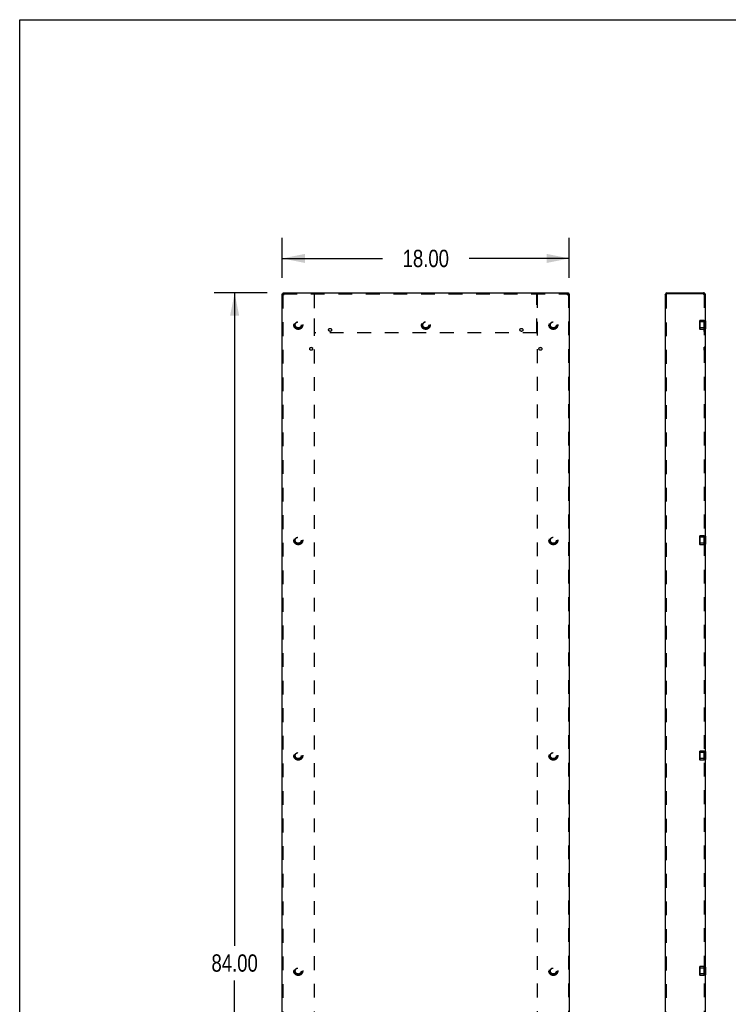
# Model space of a CAD drawing. Header units: inches. Extents: x 0 to 157, y 0 to 121.
# Tile 3 of 19: x 0 to 44, y 60 to 121. Entities that reach past the tile are written whole.
import ezdxf

# ---------------------------------------------------------------- set-up
doc = ezdxf.new("R2010")
doc.units = ezdxf.units.IN
doc.header["$LTSCALE"] = 8.642857
doc.header["$MEASUREMENT"] = 0
doc.linetypes.add('HIDDEN', pattern=[0.2, 0.1, -0.1])
doc.layers.get('0').update_dxf_attribs({"linetype": 'CONTINUOUS'})
for name, color, linetype in [('02___PRT_ALL_AXES', 7, 'CONTINUOUS'), ('DEFAULT_2', 8, 'HIDDEN'), ('DIMENSIONS', 7, 'CONTINUOUS')]:
    doc.layers.add(name, color=color, linetype=linetype)
doc.styles.get("Standard").update_dxf_attribs({"font": 'txt', "width": 0.8})
doc.dimstyles.new('DIMSTYLE_1', dxfattribs={"dimtxt": 1.085714, "dimasz": 1.428571, "dimexe": 0.09, "dimexo": 0.07, "dimgap": 0.038, "dimtad": 0, "dimtih": 1, "dimtoh": 1, "dimzin": 4, "dimdsep": 46, "dimtxsty": 'Standard', "dimblk": '_FILLED', "dimblk1": '_FILLED', "dimblk2": '_FILLED', "dimcen": 0.09, "dimadec": 0, "dimazin": 0, "dimtfac": 1, "dimtofl": 0, "dimtmove": 0, "dimatfit": 3, "dimldrblk": '_FILLED', "dimfxl": 0, "dimtolj": 1, "dimtzin": 4, "dimarcsym": 0})

# ---------------------------------------------------------------- blocks, each defined once
blk = doc.blocks.new('_FILLED')
at = {"color": 0, "linetype": 'ByBlock'}
blk.add_solid([(0, 0), (-1, 0.2), (-1, -0.2)], dxfattribs=at)
blk = doc.blocks.new('*D1')
at = {"layer": 'DIMENSIONS', "color": 2, "linetype": 'Continuous'}
for p, q in [((15.53, 104.297), (12.195, 104.297)), ((13.481, 104.297), (13.481, 63.383)), ((13.481, 20.297), (13.481, 61.212)), ((15.53, 20.297), (12.195, 20.297))]:
    blk.add_line(p, q, dxfattribs=at)
at = {"layer": 'DIMENSIONS', "color": 2, "linetype": 'Continuous', "xscale": 1.4285714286, "yscale": 1.4285714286, "zscale": 1.4285714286}
for p, rotation in [((13.481, 104.297), 90), ((13.481, 20.297), 270)]:
    blk.add_blockref('_FILLED', p, dxfattribs=dict(at, rotation=rotation))
at = {"layer": 'DIMENSIONS', "color": 2, "linetype": 'Continuous', "insert": (13.481, 62.84), "char_height": 1.0857, "width": 4.34286, "attachment_point": 2, "line_spacing_factor": 0.9}
blk.add_mtext('84.00', dxfattribs=at)
blk = doc.blocks.new('*D2')
at = {"layer": 'DIMENSIONS', "color": 2, "linetype": 'Continuous'}
for p, q in [((16.47, 105.237), (16.47, 107.749)), ((34.47, 105.237), (34.47, 107.749)), ((16.47, 106.463), (22.756, 106.463)), ((34.47, 106.463), (28.185, 106.463))]:
    blk.add_line(p, q, dxfattribs=at)
at = {"layer": 'DIMENSIONS', "color": 2, "linetype": 'Continuous', "xscale": 1.4285714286, "yscale": 1.4285714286, "zscale": 1.4285714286, "rotation": 180}
blk.add_blockref('_FILLED', (16.47, 106.463), dxfattribs=at)
at = {"layer": 'DIMENSIONS', "color": 2, "linetype": 'Continuous', "xscale": 1.4285714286, "yscale": 1.4285714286, "zscale": 1.4285714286}
blk.add_blockref('_FILLED', (34.47, 106.463), dxfattribs=at)
at = {"layer": 'DIMENSIONS', "color": 2, "linetype": 'Continuous', "insert": (25.47, 107.006), "char_height": 1.0857, "width": 4.34286, "attachment_point": 2, "line_spacing_factor": 0.9}
blk.add_mtext('18.00', dxfattribs=at)

msp = doc.modelspace()

# ---------------------------------------------------------------- linework, layer by layer
at = {"color": 7, "linetype": 'Continuous'}
for p, q in [((0, 0), (0, 121.429)), ((0, 121.429), (157.143, 121.429)), ((16.47, 104.237), (16.53, 104.237)), ((16.53, 104.297), (16.53, 104.237)), ((16.576, 104.19), (16.572, 104.192)), ((16.575, 104.197), (16.573, 104.2)), ((16.577, 104.194), (16.575, 104.197)), ((16.582, 104.185), (16.576, 104.19)), ((16.58, 104.189), (16.577, 104.194)), ((16.582, 104.185), (16.58, 104.189)), ((34.358, 104.185), (34.363, 104.192)), ((34.358, 104.185), (34.362, 104.187)), ((34.362, 104.187), (34.367, 104.191)), ((34.363, 104.192), (34.365, 104.195)), ((34.367, 104.191), (34.37, 104.193)), ((34.37, 104.193), (34.373, 104.195)), ((34.41, 104.297), (34.41, 104.237)), ((34.47, 104.237), (34.41, 104.237)), ((40.595, 104.297), (40.595, 104.237)), ((42.953, 104.237), (42.953, 104.297)), ((42.969, 104.239), (42.966, 104.237)), ((43.01, 102.547), (42.983, 102.547)), ((43.01, 102.547), (43.01, 102.048)), ((43.01, 102.048), (42.983, 102.048)), ((43.01, 89.047), (42.983, 89.047)), ((43.01, 89.047), (43.01, 88.548)), ((43.01, 88.548), (42.983, 88.548)), ((43.01, 75.547), (42.983, 75.547)), ((43.01, 75.547), (43.01, 75.048)), ((43.01, 75.048), (42.983, 75.048)), ((43.01, 62.047), (42.983, 62.047)), ((43.01, 62.047), (43.01, 61.548)), ((43.01, 61.548), (42.983, 61.548))]:
    msp.add_line(p, q, dxfattribs=at)
at = {"color": 3, "linetype": 'Continuous'}
for p, q in [((16.47, 20.357), (16.47, 104.237)), ((16.53, 104.297), (34.41, 104.297)), ((16.538, 104.199), (16.533, 104.2)), ((16.543, 104.197), (16.538, 104.199)), ((16.549, 104.195), (16.543, 104.197)), ((16.557, 104.193), (16.549, 104.195)), ((16.568, 104.189), (16.557, 104.193)), ((16.566, 104.237), (16.565, 104.242)), ((16.568, 104.232), (16.566, 104.237)), ((16.57, 104.227), (16.568, 104.232)), ((16.582, 104.185), (16.568, 104.189)), ((16.571, 104.222), (16.57, 104.227)), ((16.574, 104.213), (16.571, 104.222)), ((16.577, 104.202), (16.574, 104.213)), ((16.582, 104.185), (16.577, 104.202)), ((34.358, 104.185), (34.363, 104.202)), ((34.358, 104.185), (34.372, 104.189)), ((34.363, 104.202), (34.367, 104.213)), ((34.367, 104.213), (34.369, 104.222)), ((34.369, 104.222), (34.371, 104.227)), ((34.371, 104.227), (34.373, 104.232)), ((34.372, 104.189), (34.384, 104.193)), ((34.373, 104.232), (34.374, 104.237)), ((34.384, 104.193), (34.392, 104.195)), ((34.392, 104.195), (34.397, 104.197)), ((34.397, 104.197), (34.402, 104.199)), ((34.402, 104.199), (34.408, 104.2)), ((34.408, 104.2), (34.413, 104.202)), ((34.47, 104.237), (34.47, 20.357)), ((40.483, 104.185), (40.483, 20.409)), ((40.538, 104.22), (40.543, 104.221)), ((40.543, 104.221), (40.548, 104.223)), ((40.548, 104.223), (40.553, 104.225)), ((40.553, 104.225), (40.559, 104.226)), ((40.559, 104.226), (40.567, 104.229)), ((40.567, 104.229), (40.578, 104.232)), ((40.578, 104.232), (40.595, 104.237)), ((40.595, 104.297), (42.953, 104.297)), ((42.983, 104.237), (40.595, 104.237)), ((42.961, 104.274), (42.961, 104.278)), ((42.962, 104.266), (42.961, 104.274)), ((42.983, 104.237), (42.983, 20.357))]:
    msp.add_line(p, q, dxfattribs=at)
for points in [[(16.533, 104.2), (16.528, 104.202), (16.525, 104.203), (16.523, 104.204), (16.521, 104.205), (16.518, 104.205), (16.516, 104.206), (16.514, 104.207), (16.512, 104.208), (16.509, 104.209), (16.507, 104.21), (16.505, 104.21), (16.503, 104.211), (16.501, 104.212), (16.499, 104.213), (16.497, 104.214), (16.495, 104.215), (16.494, 104.215), (16.492, 104.216), (16.49, 104.217), (16.489, 104.218), (16.487, 104.219), (16.486, 104.22), (16.484, 104.221), (16.483, 104.221), (16.482, 104.222), (16.481, 104.223), (16.479, 104.224), (16.478, 104.225), (16.477, 104.226), (16.476, 104.226), (16.475, 104.227), (16.475, 104.228), (16.474, 104.229), (16.473, 104.23), (16.473, 104.231), (16.472, 104.231), (16.472, 104.232), (16.471, 104.233), (16.471, 104.234), (16.471, 104.235), (16.47, 104.236), (16.47, 104.236), (16.47, 104.237)], [(16.565, 104.242), (16.564, 104.245), (16.563, 104.247), (16.562, 104.249), (16.561, 104.252), (16.56, 104.254), (16.56, 104.256), (16.559, 104.258), (16.558, 104.26), (16.557, 104.262), (16.556, 104.264), (16.555, 104.266), (16.555, 104.268), (16.554, 104.27), (16.553, 104.272), (16.552, 104.274), (16.551, 104.276), (16.55, 104.277), (16.55, 104.279), (16.549, 104.28), (16.548, 104.282), (16.547, 104.283), (16.546, 104.285), (16.545, 104.286), (16.545, 104.287), (16.544, 104.288), (16.543, 104.289), (16.542, 104.29), (16.541, 104.291), (16.54, 104.292), (16.54, 104.293), (16.539, 104.294), (16.538, 104.294), (16.537, 104.295), (16.536, 104.296), (16.535, 104.296), (16.534, 104.296), (16.534, 104.297), (16.533, 104.297), (16.532, 104.297), (16.531, 104.297), (16.53, 104.297)], [(34.374, 104.237), (34.376, 104.242), (34.377, 104.245), (34.378, 104.247), (34.378, 104.249), (34.379, 104.252), (34.38, 104.254), (34.381, 104.256), (34.382, 104.258), (34.383, 104.26), (34.383, 104.262), (34.384, 104.264), (34.385, 104.266), (34.386, 104.268), (34.387, 104.27), (34.388, 104.272), (34.388, 104.274), (34.389, 104.276), (34.39, 104.277), (34.391, 104.279), (34.392, 104.28), (34.393, 104.282), (34.394, 104.283), (34.394, 104.285), (34.395, 104.286), (34.396, 104.287), (34.397, 104.288), (34.398, 104.289), (34.399, 104.29), (34.399, 104.291), (34.4, 104.292), (34.401, 104.293), (34.402, 104.294), (34.403, 104.294), (34.404, 104.295), (34.404, 104.296), (34.405, 104.296), (34.406, 104.296), (34.407, 104.297), (34.408, 104.297), (34.409, 104.297), (34.409, 104.297), (34.41, 104.297)], [(34.413, 104.202), (34.415, 104.203), (34.418, 104.204), (34.42, 104.205), (34.422, 104.205), (34.425, 104.206), (34.427, 104.207), (34.429, 104.208), (34.431, 104.209), (34.433, 104.21), (34.435, 104.21), (34.437, 104.211), (34.439, 104.212), (34.441, 104.213), (34.443, 104.214), (34.445, 104.215), (34.447, 104.215), (34.449, 104.216), (34.45, 104.217), (34.452, 104.218), (34.453, 104.219), (34.455, 104.22), (34.456, 104.221), (34.458, 104.221), (34.459, 104.222), (34.46, 104.223), (34.461, 104.224), (34.462, 104.225), (34.463, 104.226), (34.464, 104.226), (34.465, 104.227), (34.466, 104.228), (34.467, 104.229), (34.467, 104.23), (34.468, 104.231), (34.469, 104.231), (34.469, 104.232), (34.469, 104.233), (34.47, 104.234), (34.47, 104.235), (34.47, 104.236), (34.47, 104.236), (34.47, 104.237)], [(40.483, 104.185), (40.483, 104.186), (40.483, 104.187), (40.483, 104.188), (40.483, 104.189), (40.484, 104.189), (40.484, 104.19), (40.485, 104.191), (40.485, 104.192), (40.486, 104.193), (40.486, 104.194), (40.487, 104.195), (40.488, 104.195), (40.489, 104.196), (40.49, 104.197), (40.491, 104.198), (40.492, 104.199), (40.493, 104.2), (40.494, 104.2), (40.495, 104.201), (40.497, 104.202), (40.498, 104.203), (40.5, 104.204), (40.501, 104.205), (40.503, 104.205), (40.504, 104.206), (40.506, 104.207), (40.508, 104.208), (40.51, 104.209), (40.512, 104.21), (40.514, 104.21), (40.516, 104.211), (40.518, 104.212), (40.52, 104.213), (40.522, 104.214), (40.524, 104.215), (40.526, 104.215), (40.528, 104.216), (40.531, 104.217), (40.533, 104.218), (40.536, 104.219), (40.538, 104.22)], [(42.961, 104.278), (42.961, 104.279), (42.961, 104.281), (42.96, 104.282), (42.96, 104.283), (42.96, 104.284), (42.96, 104.286), (42.959, 104.287), (42.959, 104.288), (42.959, 104.289), (42.959, 104.289), (42.959, 104.29), (42.958, 104.291), (42.958, 104.292), (42.958, 104.292), (42.958, 104.293), (42.957, 104.293), (42.957, 104.294), (42.957, 104.294), (42.957, 104.295), (42.957, 104.295), (42.956, 104.295), (42.956, 104.296), (42.956, 104.296), (42.956, 104.296), (42.955, 104.296), (42.955, 104.297), (42.955, 104.297), (42.955, 104.297), (42.954, 104.297), (42.954, 104.297), (42.954, 104.297), (42.953, 104.297), (42.953, 104.297), (42.953, 104.297)], [(42.969, 104.239), (42.969, 104.24), (42.968, 104.241), (42.968, 104.242), (42.967, 104.243), (42.967, 104.244), (42.967, 104.245), (42.966, 104.246), (42.966, 104.247), (42.965, 104.249), (42.965, 104.251), (42.965, 104.252), (42.964, 104.254), (42.964, 104.256), (42.964, 104.258), (42.963, 104.26), (42.963, 104.262), (42.963, 104.264), (42.962, 104.266)]]:
    msp.add_lwpolyline(points, dxfattribs=at)
at = {"color": 7, "linetype": 'Continuous'}
for points in [[(16.573, 104.2), (16.571, 104.202), (16.57, 104.204), (16.569, 104.205), (16.568, 104.207), (16.567, 104.208), (16.566, 104.21), (16.565, 104.211), (16.564, 104.213), (16.563, 104.214), (16.562, 104.216), (16.561, 104.217), (16.56, 104.218), (16.558, 104.22), (16.557, 104.221), (16.556, 104.222), (16.555, 104.223), (16.554, 104.224), (16.553, 104.225), (16.552, 104.227), (16.551, 104.228), (16.55, 104.229), (16.549, 104.229), (16.548, 104.23), (16.547, 104.231), (16.545, 104.232), (16.544, 104.233), (16.543, 104.233), (16.542, 104.234), (16.541, 104.235), (16.54, 104.235), (16.539, 104.236), (16.538, 104.236), (16.537, 104.236), (16.536, 104.237), (16.535, 104.237), (16.534, 104.237), (16.532, 104.237), (16.531, 104.237), (16.53, 104.237)], [(16.572, 104.192), (16.569, 104.194), (16.567, 104.195), (16.566, 104.196), (16.564, 104.197), (16.562, 104.198), (16.561, 104.199), (16.559, 104.2), (16.558, 104.202), (16.556, 104.203), (16.555, 104.204), (16.553, 104.205), (16.552, 104.206), (16.551, 104.207), (16.549, 104.208), (16.548, 104.209), (16.547, 104.21), (16.546, 104.211), (16.544, 104.212), (16.543, 104.213), (16.542, 104.215), (16.541, 104.216), (16.54, 104.217), (16.539, 104.218), (16.538, 104.219), (16.537, 104.22), (16.536, 104.221), (16.536, 104.222), (16.535, 104.223), (16.534, 104.224), (16.534, 104.225), (16.533, 104.226), (16.533, 104.228), (16.532, 104.229), (16.532, 104.23), (16.531, 104.231), (16.531, 104.232), (16.531, 104.233), (16.531, 104.234), (16.53, 104.235), (16.53, 104.236), (16.53, 104.237)], [(34.365, 104.195), (34.367, 104.199), (34.368, 104.2), (34.369, 104.202), (34.37, 104.204), (34.371, 104.205), (34.372, 104.207), (34.373, 104.208), (34.375, 104.21), (34.376, 104.211), (34.377, 104.213), (34.378, 104.214), (34.379, 104.216), (34.38, 104.217), (34.381, 104.218), (34.382, 104.22), (34.383, 104.221), (34.384, 104.222), (34.385, 104.223), (34.386, 104.224), (34.388, 104.225), (34.389, 104.227), (34.39, 104.228), (34.391, 104.229), (34.392, 104.229), (34.393, 104.23), (34.394, 104.231), (34.395, 104.232), (34.396, 104.233), (34.397, 104.233), (34.398, 104.234), (34.399, 104.235), (34.401, 104.235), (34.402, 104.236), (34.403, 104.236), (34.404, 104.236), (34.405, 104.237), (34.406, 104.237), (34.407, 104.237), (34.408, 104.237), (34.409, 104.237), (34.41, 104.237)], [(34.373, 104.195), (34.375, 104.196), (34.377, 104.197), (34.378, 104.198), (34.38, 104.199), (34.381, 104.2), (34.383, 104.202), (34.384, 104.203), (34.386, 104.204), (34.387, 104.205), (34.389, 104.206), (34.39, 104.207), (34.391, 104.208), (34.393, 104.209), (34.394, 104.21), (34.395, 104.211), (34.396, 104.212), (34.397, 104.213), (34.398, 104.215), (34.4, 104.216), (34.401, 104.217), (34.402, 104.218), (34.402, 104.219), (34.403, 104.22), (34.404, 104.221), (34.405, 104.222), (34.406, 104.223), (34.406, 104.224), (34.407, 104.225), (34.408, 104.226), (34.408, 104.228), (34.409, 104.229), (34.409, 104.23), (34.409, 104.231), (34.41, 104.232), (34.41, 104.233), (34.41, 104.234), (34.41, 104.235), (34.41, 104.236), (34.41, 104.237)]]:
    msp.add_lwpolyline(points, dxfattribs=at)
at = {"color": 3, "linetype": 'Continuous'}
for centre, start, end in [((40.595, 104.185), 90, 180), ((42.871, 104.185), 27.66592, 28.63908)]:
    msp.add_arc(centre, 0.112, start, end, dxfattribs=at)
at = {"color": 7, "linetype": 'Continuous'}
msp.add_arc((40.595, 104.185), 0.052, 90, 123.26057, dxfattribs=at)
at = {"layer": '02___PRT_ALL_AXES', "color": 8, "linetype": 'HIDDEN'}
for p, q in [((42.923, 101.891), (42.923, 102.547)), ((42.923, 102.547), (42.983, 102.547)), ((42.983, 101.891), (42.983, 102.547)), ((42.983, 102.079), (42.923, 102.079)), ((42.923, 102.047), (42.983, 102.047)), ((42.983, 101.891), (42.923, 101.891)), ((42.923, 100.703), (42.923, 100.891)), ((42.983, 100.891), (42.923, 100.891)), ((42.983, 100.703), (42.923, 100.703)), ((42.983, 100.703), (42.983, 100.891)), ((42.923, 88.547), (42.923, 89.047)), ((42.923, 89.047), (42.983, 89.047)), ((42.983, 88.547), (42.983, 89.047)), ((42.923, 88.547), (42.983, 88.547)), ((42.923, 75.047), (42.923, 75.547)), ((42.923, 75.547), (42.983, 75.547)), ((42.983, 75.047), (42.983, 75.547)), ((42.923, 75.047), (42.983, 75.047)), ((42.923, 62.047), (42.983, 62.047)), ((42.923, 61.547), (42.923, 62.047)), ((42.983, 61.547), (42.983, 62.047)), ((42.923, 61.547), (42.983, 61.547))]:
    msp.add_line(p, q, dxfattribs=at)
for centre, radius in [((17.47, 102.297), 0.25), ((25.47, 102.297), 0.25), ((33.47, 102.297), 0.25), ((19.47, 101.985), 0.094), ((31.47, 101.985), 0.094), ((18.282, 100.797), 0.094), ((32.658, 100.797), 0.094), ((17.47, 88.797), 0.25), ((33.47, 88.797), 0.25), ((17.47, 75.297), 0.25), ((33.47, 75.297), 0.25), ((17.47, 61.797), 0.25), ((33.47, 61.797), 0.25)]:
    msp.add_circle(centre, radius, dxfattribs=at)
at = {"layer": 'DEFAULT_2', "color": 8, "linetype": 'HIDDEN'}
for p, q in [((16.53, 20.357), (16.53, 104.237)), ((16.53, 104.237), (34.41, 104.237)), ((18.47, 104.237), (18.47, 104.297)), ((18.47, 104.207), (18.47, 20.387)), ((18.483, 104.225), (18.481, 104.228)), ((18.5, 101.827), (18.5, 104.239)), ((32.44, 101.827), (32.44, 104.239)), ((32.47, 104.237), (32.47, 104.297)), ((32.47, 20.387), (32.47, 104.207)), ((34.41, 104.237), (34.41, 20.357)), ((40.483, 104.185), (40.543, 104.185)), ((40.543, 104.185), (40.543, 20.409)), ((40.58, 104.228), (40.583, 104.23)), ((40.583, 104.23), (40.586, 104.232)), ((40.586, 104.232), (40.591, 104.235)), ((40.591, 104.235), (40.595, 104.237)), ((42.966, 104.237), (42.916, 104.21)), ((42.922, 104.219), (42.923, 104.22)), ((42.923, 104.237), (42.923, 20.357)), ((42.939, 104.24), (42.938, 104.239)), ((42.94, 104.242), (42.939, 104.241)), ((42.939, 104.241), (42.939, 104.24)), ((42.941, 104.244), (42.94, 104.243)), ((42.94, 104.243), (42.94, 104.242)), ((42.942, 104.246), (42.941, 104.245)), ((42.941, 104.245), (42.941, 104.244)), ((42.943, 104.248), (42.942, 104.247)), ((42.942, 104.247), (42.942, 104.246)), ((42.944, 104.249), (42.943, 104.249)), ((42.943, 104.249), (42.943, 104.248)), ((42.945, 104.251), (42.944, 104.25)), ((42.944, 104.25), (42.944, 104.249)), ((42.946, 104.253), (42.945, 104.252)), ((42.945, 104.252), (42.945, 104.251)), ((42.947, 104.255), (42.946, 104.254)), ((42.946, 104.254), (42.946, 104.253)), ((42.948, 104.258), (42.947, 104.257)), ((42.947, 104.257), (42.947, 104.256)), ((42.949, 104.259), (42.948, 104.259)), ((42.948, 104.259), (42.948, 104.258)), ((42.949, 104.262), (42.949, 104.261)), ((42.949, 104.261), (42.949, 104.26)), ((42.949, 104.26), (42.949, 104.259)), ((42.951, 104.265), (42.95, 104.264)), ((42.95, 104.264), (42.95, 104.264)), ((42.95, 104.264), (42.95, 104.263)), ((42.951, 104.267), (42.951, 104.266)), ((42.951, 104.266), (42.951, 104.266)), ((42.951, 104.266), (42.951, 104.265)), ((42.653, 102.567), (42.663, 102.577)), ((42.653, 102.027), (42.653, 102.567)), ((42.663, 102.485), (42.653, 102.495)), ((42.663, 102.577), (42.663, 102.017)), ((42.923, 102.577), (42.663, 102.577)), ((43, 102.485), (42.663, 102.485)), ((42.983, 102.547), (42.923, 102.547)), ((43, 102.485), (43.01, 102.495)), ((43, 102.485), (43, 102.11)), ((42.663, 102.11), (42.653, 102.1)), ((42.653, 102.027), (42.663, 102.017)), ((43, 102.11), (42.663, 102.11)), ((42.923, 102.017), (42.663, 102.017)), ((42.983, 102.048), (42.923, 102.048)), ((43, 102.11), (43.01, 102.1)), ((32.41, 101.797), (18.53, 101.797)), ((42.923, 101.797), (42.983, 101.797)), ((42.653, 89.067), (42.663, 89.077)), ((42.653, 88.527), (42.653, 89.067)), ((42.663, 88.985), (42.653, 88.995)), ((42.663, 89.077), (42.663, 88.517)), ((42.923, 89.077), (42.663, 89.077)), ((43, 88.985), (42.663, 88.985)), ((42.983, 89.047), (42.923, 89.047)), ((43, 88.985), (43.01, 88.995)), ((43, 88.985), (43, 88.61)), ((42.663, 88.61), (42.653, 88.6)), ((42.653, 88.527), (42.663, 88.517)), ((43, 88.61), (42.663, 88.61)), ((42.923, 88.517), (42.663, 88.517)), ((42.983, 88.548), (42.923, 88.548)), ((43, 88.61), (43.01, 88.6)), ((42.653, 75.567), (42.663, 75.577)), ((42.653, 75.027), (42.653, 75.567)), ((42.663, 75.485), (42.653, 75.495)), ((42.663, 75.577), (42.663, 75.017)), ((42.923, 75.577), (42.663, 75.577)), ((43, 75.485), (42.663, 75.485)), ((42.983, 75.547), (42.923, 75.547)), ((43, 75.485), (43.01, 75.495)), ((43, 75.485), (43, 75.11)), ((42.663, 75.11), (42.653, 75.1)), ((42.653, 75.027), (42.663, 75.017)), ((43, 75.11), (42.663, 75.11)), ((42.923, 75.017), (42.663, 75.017)), ((42.983, 75.048), (42.923, 75.048)), ((43, 75.11), (43.01, 75.1)), ((42.653, 62.067), (42.663, 62.077)), ((42.653, 61.527), (42.653, 62.067)), ((42.663, 61.985), (42.653, 61.995)), ((42.923, 62.077), (42.663, 62.077)), ((42.663, 62.077), (42.663, 61.517)), ((43, 61.985), (42.663, 61.985)), ((42.983, 62.047), (42.923, 62.047)), ((43, 61.985), (43.01, 61.995)), ((43, 61.985), (43, 61.61)), ((42.663, 61.61), (42.653, 61.6)), ((42.653, 61.527), (42.663, 61.517)), ((43, 61.61), (42.663, 61.61)), ((42.923, 61.517), (42.663, 61.517)), ((42.983, 61.548), (42.923, 61.548)), ((43, 61.61), (43.01, 61.6))]:
    msp.add_line(p, q, dxfattribs=at)
for points in [[(18.491, 104.268), (18.49, 104.27), (18.49, 104.272), (18.489, 104.274), (18.489, 104.276), (18.488, 104.278), (18.487, 104.279), (18.487, 104.281), (18.486, 104.282), (18.486, 104.283), (18.485, 104.284), (18.485, 104.286), (18.484, 104.287), (18.484, 104.288), (18.483, 104.289), (18.483, 104.289), (18.482, 104.29), (18.482, 104.291), (18.481, 104.292), (18.481, 104.292), (18.48, 104.293), (18.48, 104.293), (18.479, 104.294), (18.479, 104.294), (18.478, 104.295), (18.478, 104.295), (18.477, 104.295), (18.477, 104.296), (18.476, 104.296), (18.476, 104.296), (18.475, 104.296), (18.475, 104.297), (18.474, 104.297), (18.474, 104.297), (18.473, 104.297), (18.473, 104.297), (18.472, 104.297), (18.471, 104.297), (18.471, 104.297), (18.47, 104.297)], [(18.481, 104.228), (18.481, 104.229), (18.48, 104.23), (18.48, 104.231), (18.479, 104.231), (18.478, 104.232), (18.478, 104.233), (18.477, 104.234), (18.477, 104.234), (18.476, 104.235), (18.476, 104.235), (18.475, 104.236), (18.475, 104.236), (18.474, 104.236), (18.474, 104.237), (18.473, 104.237), (18.473, 104.237), (18.472, 104.237), (18.472, 104.237), (18.471, 104.237), (18.471, 104.237), (18.47, 104.237)], [(18.5, 104.21), (18.5, 104.21), (18.499, 104.21), (18.499, 104.211), (18.498, 104.211), (18.497, 104.211), (18.497, 104.211), (18.496, 104.211), (18.496, 104.212), (18.495, 104.212), (18.495, 104.212), (18.494, 104.212), (18.494, 104.213), (18.493, 104.213), (18.493, 104.213), (18.492, 104.214), (18.492, 104.214), (18.491, 104.214), (18.491, 104.215), (18.49, 104.215), (18.49, 104.216), (18.489, 104.216), (18.489, 104.217), (18.488, 104.217), (18.488, 104.218), (18.487, 104.219), (18.487, 104.219), (18.486, 104.22), (18.486, 104.221), (18.485, 104.222), (18.484, 104.223), (18.484, 104.224), (18.483, 104.225)], [(18.493, 104.258), (18.492, 104.262), (18.492, 104.264), (18.491, 104.268)], [(18.5, 104.239), (18.5, 104.24), (18.499, 104.241), (18.499, 104.242), (18.498, 104.243), (18.498, 104.244), (18.498, 104.245), (18.497, 104.246), (18.497, 104.247), (18.496, 104.249), (18.496, 104.251), (18.495, 104.252), (18.495, 104.254), (18.494, 104.256), (18.493, 104.258)], [(32.44, 104.239), (32.441, 104.24), (32.441, 104.241), (32.442, 104.242), (32.442, 104.243), (32.443, 104.244), (32.443, 104.245), (32.444, 104.246), (32.444, 104.247), (32.445, 104.249), (32.445, 104.251), (32.446, 104.252), (32.446, 104.254), (32.447, 104.256), (32.447, 104.258), (32.448, 104.26), (32.449, 104.266)], [(32.44, 104.21), (32.441, 104.21), (32.441, 104.21), (32.442, 104.211), (32.443, 104.211), (32.443, 104.211), (32.444, 104.211), (32.444, 104.211), (32.445, 104.212), (32.445, 104.212), (32.446, 104.212), (32.446, 104.212), (32.447, 104.213), (32.447, 104.213), (32.448, 104.213), (32.448, 104.214), (32.449, 104.214), (32.449, 104.214), (32.45, 104.215), (32.45, 104.215), (32.451, 104.216), (32.451, 104.216), (32.452, 104.217), (32.452, 104.217), (32.453, 104.218), (32.453, 104.219), (32.454, 104.219), (32.455, 104.22), (32.455, 104.221), (32.456, 104.222), (32.456, 104.223), (32.457, 104.224), (32.457, 104.225), (32.459, 104.228)], [(32.449, 104.266), (32.45, 104.268), (32.45, 104.27), (32.451, 104.272), (32.452, 104.274), (32.452, 104.276), (32.453, 104.278), (32.453, 104.279), (32.454, 104.281), (32.454, 104.282), (32.455, 104.283), (32.455, 104.284), (32.456, 104.286), (32.456, 104.287), (32.457, 104.288), (32.457, 104.289), (32.458, 104.289), (32.458, 104.29), (32.459, 104.291), (32.459, 104.292), (32.46, 104.292), (32.46, 104.293), (32.461, 104.293), (32.461, 104.294), (32.462, 104.294), (32.462, 104.295), (32.463, 104.295), (32.463, 104.295), (32.464, 104.296), (32.464, 104.296), (32.465, 104.296), (32.465, 104.296), (32.466, 104.297), (32.466, 104.297), (32.467, 104.297), (32.467, 104.297), (32.468, 104.297), (32.469, 104.297), (32.469, 104.297), (32.47, 104.297), (32.47, 104.297)], [(32.459, 104.228), (32.46, 104.229), (32.46, 104.23), (32.461, 104.231), (32.462, 104.231), (32.462, 104.232), (32.463, 104.233), (32.463, 104.234), (32.464, 104.234), (32.465, 104.235), (32.465, 104.235), (32.466, 104.236), (32.466, 104.236), (32.467, 104.236), (32.467, 104.237), (32.468, 104.237), (32.468, 104.237), (32.469, 104.237), (32.469, 104.237), (32.469, 104.237), (32.47, 104.237), (32.47, 104.237)], [(40.543, 104.185), (40.543, 104.186), (40.543, 104.187), (40.543, 104.189), (40.543, 104.19), (40.543, 104.191), (40.544, 104.192), (40.544, 104.193), (40.545, 104.194), (40.545, 104.195), (40.546, 104.196), (40.546, 104.197), (40.547, 104.198), (40.547, 104.199), (40.548, 104.2), (40.549, 104.202), (40.55, 104.203), (40.551, 104.204), (40.552, 104.205), (40.552, 104.206), (40.553, 104.207), (40.555, 104.208), (40.556, 104.209), (40.557, 104.21), (40.558, 104.211), (40.559, 104.212), (40.56, 104.213), (40.562, 104.215), (40.563, 104.216), (40.564, 104.217), (40.566, 104.218), (40.567, 104.219), (40.569, 104.22), (40.57, 104.221), (40.572, 104.222), (40.573, 104.223), (40.575, 104.224), (40.576, 104.225), (40.578, 104.226), (40.58, 104.228)], [(42.871, 104.297), (42.872, 104.297), (42.875, 104.297), (42.878, 104.297), (42.88, 104.297), (42.883, 104.297), (42.886, 104.296), (42.889, 104.296), (42.891, 104.295), (42.894, 104.295), (42.895, 104.295)], [(42.916, 104.21), (42.916, 104.21), (42.916, 104.21), (42.916, 104.211), (42.916, 104.211), (42.916, 104.211), (42.916, 104.211), (42.916, 104.211), (42.917, 104.212), (42.917, 104.212), (42.917, 104.212), (42.917, 104.212), (42.917, 104.213), (42.917, 104.213), (42.917, 104.213), (42.918, 104.214), (42.918, 104.214), (42.918, 104.214), (42.919, 104.215), (42.919, 104.215), (42.919, 104.216), (42.92, 104.216), (42.92, 104.217), (42.921, 104.217), (42.921, 104.218)], [(42.938, 104.239), (42.937, 104.238), (42.937, 104.238), (42.937, 104.237), (42.936, 104.237), (42.936, 104.236), (42.936, 104.236), (42.935, 104.235), (42.935, 104.235), (42.934, 104.234), (42.934, 104.233), (42.934, 104.233), (42.933, 104.232), (42.933, 104.232), (42.933, 104.231), (42.932, 104.231), (42.932, 104.23), (42.931, 104.23), (42.931, 104.229), (42.931, 104.229), (42.93, 104.228), (42.93, 104.228), (42.929, 104.227), (42.929, 104.227), (42.928, 104.226), (42.928, 104.226), (42.928, 104.225), (42.927, 104.224), (42.927, 104.224), (42.926, 104.223), (42.926, 104.223), (42.925, 104.222), (42.925, 104.222), (42.924, 104.221), (42.924, 104.221), (42.923, 104.22), (42.923, 104.22), (42.922, 104.219), (42.921, 104.218)], [(42.923, 104.22), (42.923, 104.22), (42.924, 104.221), (42.925, 104.222), (42.926, 104.223), (42.927, 104.224), (42.928, 104.225), (42.929, 104.226), (42.931, 104.227), (42.932, 104.228), (42.933, 104.229), (42.935, 104.23), (42.936, 104.231), (42.937, 104.231), (42.939, 104.232), (42.94, 104.233), (42.941, 104.234), (42.942, 104.234), (42.943, 104.235), (42.945, 104.235), (42.945, 104.236), (42.946, 104.236), (42.947, 104.236), (42.948, 104.237), (42.949, 104.237), (42.95, 104.237), (42.95, 104.237), (42.951, 104.237), (42.952, 104.237), (42.952, 104.237), (42.953, 104.237)], [(42.947, 104.256), (42.947, 104.255), (42.947, 104.255)], [(42.95, 104.263), (42.95, 104.262), (42.949, 104.262)], [(42.953, 104.274), (42.953, 104.274), (42.953, 104.274), (42.953, 104.274), (42.953, 104.274), (42.953, 104.274), (42.953, 104.274), (42.953, 104.274), (42.953, 104.274), (42.953, 104.273), (42.953, 104.273), (42.953, 104.273), (42.953, 104.273), (42.953, 104.273), (42.953, 104.273), (42.953, 104.273), (42.953, 104.272), (42.953, 104.272), (42.953, 104.272), (42.952, 104.272), (42.952, 104.272), (42.952, 104.271), (42.952, 104.271), (42.952, 104.271), (42.952, 104.271), (42.952, 104.27), (42.952, 104.27), (42.952, 104.27), (42.952, 104.27), (42.952, 104.269), (42.952, 104.269), (42.952, 104.269), (42.952, 104.269), (42.952, 104.268), (42.951, 104.268), (42.951, 104.268), (42.951, 104.267), (42.951, 104.267)], [(42.953, 104.271), (42.953, 104.272), (42.953, 104.272), (42.953, 104.272), (42.953, 104.272), (42.953, 104.272), (42.953, 104.273), (42.953, 104.273), (42.953, 104.273), (42.953, 104.273), (42.953, 104.273), (42.953, 104.273), (42.953, 104.273), (42.953, 104.274), (42.953, 104.274), (42.953, 104.274), (42.953, 104.274), (42.953, 104.274), (42.953, 104.274), (42.953, 104.274), (42.953, 104.274), (42.953, 104.274)]]:
    msp.add_lwpolyline(points, dxfattribs=at)
for centre, radius in [((17.47, 102.297), 0.28), ((17.47, 102.297), 0.27), ((17.47, 102.297), 0.249), ((17.47, 102.297), 0.198), ((17.47, 102.297), 0.188), ((25.47, 102.297), 0.28), ((25.47, 102.297), 0.27), ((25.47, 102.297), 0.249), ((25.47, 102.297), 0.198), ((25.47, 102.297), 0.188), ((33.47, 102.297), 0.28), ((33.47, 102.297), 0.27), ((33.47, 102.297), 0.249), ((33.47, 102.297), 0.198), ((33.47, 102.297), 0.188), ((17.47, 88.797), 0.28), ((17.47, 88.797), 0.27), ((17.47, 88.797), 0.249), ((17.47, 88.797), 0.198), ((17.47, 88.797), 0.188), ((33.47, 88.797), 0.28), ((33.47, 88.797), 0.27), ((33.47, 88.797), 0.249), ((33.47, 88.797), 0.198), ((33.47, 88.797), 0.188), ((17.47, 75.297), 0.28), ((17.47, 75.297), 0.27), ((17.47, 75.297), 0.249), ((17.47, 75.297), 0.198), ((17.47, 75.297), 0.188), ((33.47, 75.297), 0.28), ((33.47, 75.297), 0.27), ((33.47, 75.297), 0.249), ((33.47, 75.297), 0.198), ((33.47, 75.297), 0.188), ((17.47, 61.797), 0.28), ((17.47, 61.797), 0.27), ((17.47, 61.797), 0.249), ((17.47, 61.797), 0.198), ((17.47, 61.797), 0.188), ((33.47, 61.797), 0.28), ((33.47, 61.797), 0.27), ((33.47, 61.797), 0.249), ((33.47, 61.797), 0.198), ((33.47, 61.797), 0.188)]:
    msp.add_circle(centre, radius, dxfattribs=at)
for centre, radius, start, end in [((18.44, 104.207), 0.03, 0, 90), ((32.5, 104.207), 0.03, 90, 180), ((40.595, 104.185), 0.052, 123.26057, 180), ((42.871, 104.185), 0.112, 28.63908, 90), ((42.871, 104.185), 0.052, 0, 90), ((42.871, 104.185), 0.112, 0, 27.66592), ((18.53, 101.827), 0.03, 180, 270), ((32.41, 101.827), 0.03, 270, 360)]:
    msp.add_arc(centre, radius, start, end, dxfattribs=at)

# ---------------------------------------------------------------- dimensions: what is measured, and where the dimension line sits
at = {"layer": 'DIMENSIONS', "color": 2, "linetype": 'Continuous'}
for base, p1, p2, angle, picture, middle in [((16.47, 106.463), (34.47, 107.819), (16.47, 107.819), 180, '*D2', (25.47, 106.463)), ((13.481, 20.297), (15.6, 104.297), (15.6, 20.297), 270, '*D1', (13.481, 62.297))]:
    dim = msp.add_linear_dim(base=base, p1=p1, p2=p2, angle=angle, dimstyle='DIMSTYLE_1', dxfattribs=at)
    dim.commit()
    dim.dimension.update_dxf_attribs({"geometry": picture, "text_midpoint": middle, "dimtype": 160})

doc.saveas('drawing.dxf')
